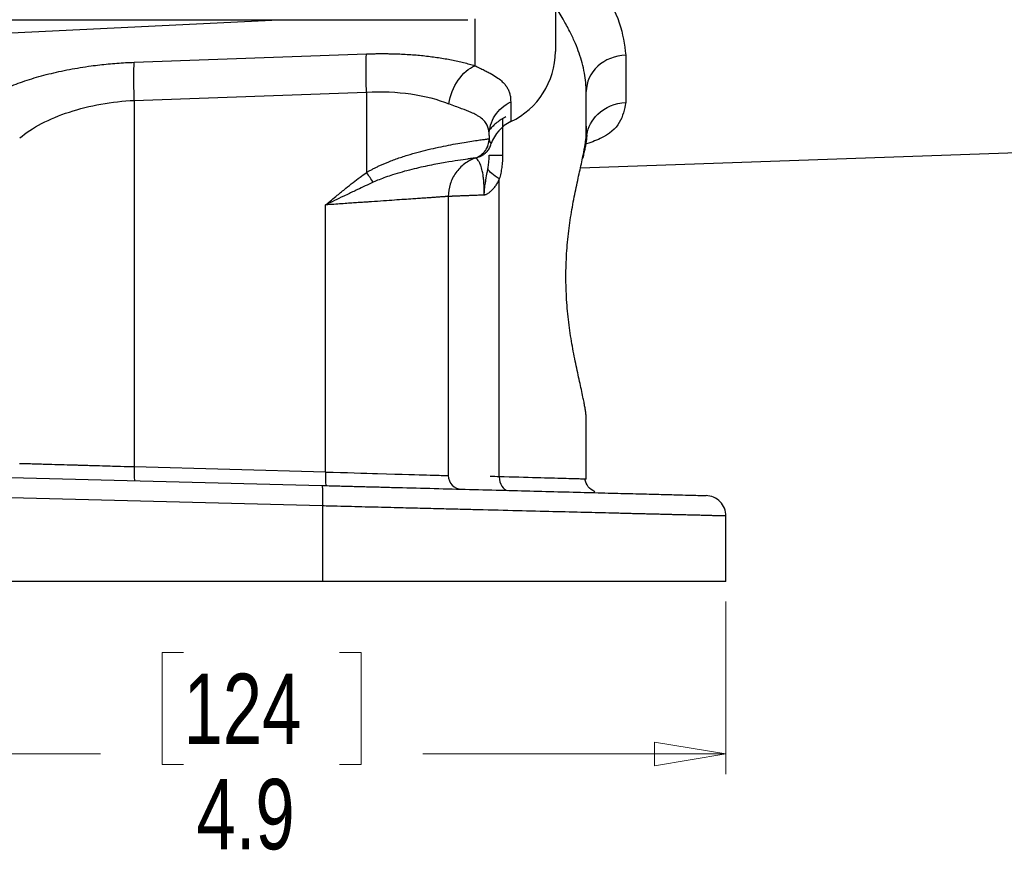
# Model space of a CAD drawing. Header units: inches. Extents: x 0.6 to 16.3, y 0.2 to 11.5.
# Tile 4 of 34: x 4.6 to 6.6, y 4.4 to 6. Entities that reach past the tile are written whole.
import ezdxf

# ---------------------------------------------------------------- set-up
doc = ezdxf.new("R2010")
doc.units = ezdxf.units.IN
doc.header["$MEASUREMENT"] = 0
doc.styles.add('SLDTEXTSTYLE0', font='TXT', dxfattribs={"width": 0.75})
doc.dimstyles.new('SLDDIMSTYLE0', dxfattribs={"dimtxt": 0.137795, "dimasz": 0.14, "dimexe": 0, "dimexo": 0.0625, "dimgap": 0.034449, "dimtad": 0, "dimdec": 1, "dimlfac": 1.5, "dimrnd": 1e-09, "dimzin": 12, "dimdsep": 46, "dimtxsty": 'SLDTEXTSTYLE0', "dimblk1": 'CLOSED', "dimblk2": 'CLOSED', "dimsah": 1, "dimcen": 0.09, "dimadec": 0, "dimazin": 3, "dimtfac": 1, "dimtdec": 1, "dimtofl": 0, "dimtmove": 0, "dimatfit": 3, "dimldrblk": 'CLOSED', "dimfxl": 0, "dimfrac": 2, "dimtolj": 1, "dimtzin": 12, "dimarcsym": 0})

# ---------------------------------------------------------------- blocks, each defined once
blk = doc.blocks.new('_Closed')
at = {"color": 0, "linetype": 'ByBlock', "lineweight": -2}
for p, q in [((-1, 0.166667), (0, 0)), ((-1, 0.166667), (-1, -0.166667)), ((0, 0), (-1, -0.166667)), ((0, 0), (-1, 0))]:
    blk.add_line(p, q, dxfattribs=at)
blk = doc.blocks.new('_D_4')
at = {"color": 7, "linetype": 'Continuous', "lineweight": 0}
for p, q in [((2.7694, 4.9053), (2.7694, 4.5674)), ((6.0227, 4.9053), (6.0227, 4.5674)), ((4.9612, 4.8053), (4.9192, 4.8053)), ((4.9192, 4.8053), (4.9192, 4.5865)), ((5.2666, 4.8053), (5.3086, 4.8053)), ((5.3086, 4.8053), (5.3086, 4.5865)), ((2.7694, 4.6068), (4.7983, 4.6068)), ((6.0227, 4.6068), (5.4295, 4.6068)), ((4.9192, 4.5865), (4.9612, 4.5865)), ((5.3086, 4.5865), (5.2666, 4.5865))]:
    blk.add_line(p, q, dxfattribs=at)
at = {"color": 7, "linetype": 'Continuous', "lineweight": 18, "xscale": 0.14, "yscale": 0.14, "rotation": 180.0000000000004}
blk.add_blockref('_Closed', (2.7694, 4.6068, 0.4416), dxfattribs=at)
at = {"color": 7, "linetype": 'Continuous', "lineweight": 18, "xscale": 0.14, "yscale": 0.14}
blk.add_blockref('_Closed', (6.0227, 4.6068, 0.4416), dxfattribs=at)
at = {"color": 7, "linetype": 'Continuous', "lineweight": 18, "char_height": 0.1378, "attachment_point": 1, "style": 'SLDTEXTSTYLE0'}
for s, insert in [('124', (4.9612, 4.7641)), ('4.9', (4.9866, 4.558))]:
    blk.add_mtext(s, dxfattribs=dict(at, insert=insert))

msp = doc.modelspace()

# ---------------------------------------------------------------- linework, layer by layer
at = {"color": 7, "linetype": 'Continuous', "lineweight": 25}
for p, q in [((5.6894, 6.1289), (5.6894, 5.9819)), ((3.2751, 6.0442), (5.5176, 6.0442)), ((4.396, 6.0075), (5.1479, 6.0442)), ((4.8648, 5.961), (5.3193, 5.9773)), ((5.8266, 5.9749), (5.8266, 5.8822)), ((4.8648, 5.8864), (5.3193, 5.9027)), ((5.3193, 5.9027), (5.3193, 5.7451)), ((5.7494, 5.8223), (5.7494, 5.9036)), ((4.8648, 5.8864), (4.8648, 5.1687)), ((5.6015, 5.8837), (5.6015, 5.8448)), ((5.7503, 5.8189), (5.7496, 5.8361)), ((5.5594, 5.8179), (5.5594, 5.8114)), ((5.7381, 5.7546), (6.7571, 5.7901)), ((5.5348, 5.7744), (5.5371, 5.7751)), ((5.5383, 5.7761), (5.5398, 5.7766)), ((5.54, 5.7767), (5.5461, 5.7789)), ((5.5792, 5.1495), (5.5792, 5.7325)), ((5.4794, 5.6983), (5.4794, 5.1519)), ((5.2393, 5.1588), (5.2393, 5.6817)), ((5.7494, 5.1448), (5.7494, 5.2603)), ((5.2393, 5.1588), (4.8648, 5.1687)), ((4.396, 5.1543), (5.2319, 5.1324)), ((5.7494, 5.1448), (5.7444, 5.145)), ((5.233, 5.0924), (4.396, 5.1143)), ((5.233, 5.0924), (5.233, 4.9446)), ((6.0227, 4.9446), (6.0227, 5.0727)), ((5.233, 4.9446), (4.396, 4.9446))]:
    msp.add_line(p, q, dxfattribs=at)
at = {"color": 8, "linetype": 'Continuous', "lineweight": 25}
for p, q in [((5.5314, 6.0457), (5.5314, 5.9542)), ((5.5856, 5.8499), (5.5856, 5.7794))]:
    msp.add_line(p, q, dxfattribs=at)
at = {"color": 7, "linetype": 'Continuous', "lineweight": 25}
for centre, radius, start, end in [((5.5348, 5.9842), 0.1546, 295.5683, 359.1348), ((5.635, 5.7763), 0.0762, 116.0622, 160.4478)]:
    msp.add_arc(centre, radius, start, end, dxfattribs=at)
at = {"color": 8, "linetype": 'Continuous', "lineweight": 25}
for points, knots in [([(5.7182, 6.1763), (5.7389, 6.1534), (5.781, 6.107), (5.8189, 6.0377), (5.824, 5.9957), (5.8266, 5.9749)], [0, 0, 0, 0, 0.3300052, 0.6691177, 1, 1, 1, 1]), ([(5.7494, 5.9036), (5.7492, 5.9094), (5.7489, 5.9212), (5.7461, 5.94), (5.7417, 5.9593), (5.7357, 5.9786), (5.7281, 5.9982), (5.7185, 6.0192), (5.7056, 6.0428), (5.6959, 6.0596), (5.6894, 6.0685), (5.6894, 6.0686)], [0, 0, 0, 0, 0.1139509, 0.2329309, 0.3569694, 0.472664, 0.5848956, 0.7087239, 0.8441555, 0.9990648, 1, 1, 1, 1]), ([(5.8266, 5.8822), (5.824, 5.8687), (5.8189, 5.8417), (5.789, 5.8148), (5.7568, 5.8034), (5.7462, 5.7997)], [0, 0, 0, 0, 0.403961, 0.802188, 1, 1, 1, 1]), ([(5.7444, 5.145), (5.743, 5.145), (5.739, 5.1451), (5.7079, 5.146), (5.6555, 5.1474), (5.6051, 5.1488), (5.5792, 5.1495)], [0, 0, 0, 0, 0.154146, 0.437511, 0.711365, 1, 1, 1, 1])]:
    msp.add_open_spline(points, degree=3, knots=knots, dxfattribs=at)
at = {"color": 7, "linetype": 'Continuous', "lineweight": 25}
for points, knots in [([(5.3193, 5.9027), (5.3187, 5.9188), (5.3181, 5.9508), (5.3187, 5.9716), (5.3193, 5.9773), (5.3193, 5.9773), (5.3193, 5.9773), (5.3193, 5.9773)], [-0.000061, -0.000061, -0.000061, -0.000061, 0.499917, 0.999917, 0.999917, 0.999917, 0.999978, 0.999978, 0.999978, 0.999978]), ([(5.3193, 5.9773), (5.3221, 5.9774), (5.3277, 5.9776), (5.336, 5.9778), (5.3443, 5.9779), (5.3525, 5.9779), (5.3608, 5.9778), (5.369, 5.9777), (5.3841, 5.9773), (5.4059, 5.9762), (5.4337, 5.9737), (5.4605, 5.9702), (5.4817, 5.9665), (5.4978, 5.9631), (5.5095, 5.9604), (5.5207, 5.9574), (5.5279, 5.9553), (5.5314, 5.9542)], [0, 0, 0, 0, 0.035251, 0.070436, 0.10558, 0.140708, 0.175846, 0.211019, 0.246253, 0.371395, 0.496877, 0.622716, 0.749148, 0.811633, 0.874185, 0.936931, 1, 1, 1, 1]), ([(4.5696, 5.8874), (4.5714, 5.8885), (4.5749, 5.8907), (4.5805, 5.8939), (4.5862, 5.8971), (4.5922, 5.9003), (4.5983, 5.9033), (4.6047, 5.9064), (4.6113, 5.9093), (4.618, 5.9122), (4.6334, 5.9185), (4.6589, 5.9276), (4.6969, 5.9383), (4.7374, 5.9472), (4.7714, 5.9527), (4.797, 5.9559), (4.8138, 5.9577), (4.8308, 5.9591), (4.8477, 5.9603), (4.8591, 5.9607), (4.8648, 5.961)], [0, 0, 0, 0, 0.028289, 0.056454, 0.084517, 0.112498, 0.140419, 0.1683, 0.196164, 0.224031, 0.251922, 0.380516, 0.507964, 0.634252, 0.759589, 0.80795, 0.85603, 0.90397, 0.951912, 1, 1, 1, 1]), ([(4.8648, 5.8864), (4.8645, 5.8944), (4.8643, 5.9024), (4.864, 5.9177), (4.8639, 5.925), (4.8639, 5.9382), (4.864, 5.9441), (4.8643, 5.9541), (4.8645, 5.9581), (4.8648, 5.961)], [0, 0, 0, 0, 0.25, 0.25, 0.5, 0.5, 0.75, 0.75, 1, 1, 1, 1]), ([(5.5314, 5.9542), (5.533, 5.9535), (5.5362, 5.9519), (5.5408, 5.9497), (5.5452, 5.9476), (5.5495, 5.9455), (5.5536, 5.9434), (5.5576, 5.9414), (5.5647, 5.9375), (5.574, 5.932), (5.583, 5.9252), (5.5894, 5.9188), (5.5939, 5.9128), (5.5973, 5.9064), (5.5998, 5.8994), (5.6013, 5.8919), (5.6014, 5.8865), (5.6015, 5.8837)], [0, 0, 0, 0, 0.032823, 0.065741, 0.098769, 0.131923, 0.165218, 0.198668, 0.232289, 0.354657, 0.477821, 0.5637, 0.649749, 0.736188, 0.823235, 0.911103, 1, 1, 1, 1]), ([(5.3193, 5.9027), (5.3491, 5.9042), (5.3787, 5.9029), (5.4335, 5.895), (5.4589, 5.8884), (5.4805, 5.8796)], [0, 0, 0, 0, 0.5, 0.5, 1, 1, 1, 1]), ([(4.6404, 5.8128), (4.6646, 5.833), (4.6985, 5.8507), (4.7572, 5.8699), (4.778, 5.8751), (4.8209, 5.8829), (4.8429, 5.8853), (4.8648, 5.8864)], [0, 0, 0, 0, 0.5, 0.5, 0.75, 0.75, 1, 1, 1, 1]), ([(5.5594, 5.8179), (5.5594, 5.8237), (5.5586, 5.829), (5.5551, 5.8392), (5.5521, 5.8438), (5.5455, 5.8504), (5.5426, 5.8527), (5.5375, 5.8559), (5.5357, 5.8569), (5.5308, 5.8596), (5.5275, 5.8611), (5.5183, 5.8651), (5.512, 5.8675), (5.4976, 5.873), (5.4893, 5.8761), (5.4805, 5.8796)], [0, 0, 0, 0, 0.184444, 0.184444, 0.395238, 0.395238, 0.526984, 0.526984, 0.592857, 0.592857, 0.698253, 0.698253, 0.866888, 0.866888, 1.053967, 1.053967, 1.053967, 1.053967]), ([(5.5594, 5.8179), (5.5594, 5.8314), (5.5633, 5.8448), (5.5781, 5.8678), (5.5889, 5.8774), (5.6015, 5.8837)], [0, 0, 0, 0, 0.5, 0.5, 1, 1, 1, 1]), ([(5.7504, 5.8189), (5.753, 5.834), (5.77, 5.8664), (5.8061, 5.8815), (5.8266, 5.8822)], [-0.8986755, -0.8986755, -0.8986755, -0.8986755, -0.5, 0, 0, 0, 0]), ([(5.5921, 5.8541), (5.5905, 5.8533), (5.5875, 5.8517), (5.583, 5.849), (5.5787, 5.8461), (5.5732, 5.8419), (5.5668, 5.8363), (5.5623, 5.8312), (5.5601, 5.8287)], [0, 0, 0, 0, 0.125259, 0.250126, 0.374952, 0.500086, 0.749791, 1, 1, 1, 1]), ([(5.7494, 5.2603), (5.7494, 5.2614), (5.7493, 5.2634), (5.7492, 5.2667), (5.7489, 5.2702), (5.7485, 5.274), (5.748, 5.2779), (5.7473, 5.282), (5.7466, 5.2863), (5.7458, 5.2908), (5.745, 5.2955), (5.744, 5.3005), (5.7424, 5.3085), (5.7399, 5.3201), (5.7364, 5.336), (5.7326, 5.353), (5.7275, 5.3771), (5.7212, 5.4095), (5.7148, 5.4516), (5.7106, 5.4959), (5.7091, 5.5413), (5.7106, 5.5867), (5.7148, 5.631), (5.7212, 5.6731), (5.7275, 5.7055), (5.7326, 5.7296), (5.7364, 5.7466), (5.7399, 5.7625), (5.7427, 5.7756), (5.7448, 5.7863), (5.7464, 5.7949), (5.7477, 5.8028), (5.7486, 5.81), (5.7493, 5.8165), (5.7493, 5.8204), (5.7494, 5.8223)], [0, 0, 0, 0, 0.011466, 0.022909, 0.034336, 0.045757, 0.057178, 0.068608, 0.080055, 0.091528, 0.103034, 0.114581, 0.126178, 0.157527, 0.18889, 0.220215, 0.251431, 0.313763, 0.37595, 0.438309, 0.500023, 0.561727, 0.624097, 0.686283, 0.748616, 0.77983, 0.811157, 0.842518, 0.87387, 0.895084, 0.916155, 0.937132, 0.958065, 0.979004, 1, 1, 1, 1]), ([(5.3193, 5.7451), (5.3211, 5.7462), (5.3247, 5.7483), (5.3303, 5.7514), (5.3361, 5.7544), (5.3422, 5.7573), (5.3484, 5.7602), (5.3549, 5.763), (5.3663, 5.7677), (5.3832, 5.7739), (5.4116, 5.7829), (5.4469, 5.792), (5.4859, 5.8), (5.5204, 5.8058), (5.5393, 5.8085), (5.5483, 5.8098), (5.552, 5.8103), (5.555, 5.8107), (5.5572, 5.811), (5.5588, 5.8113), (5.5592, 5.8113), (5.5593, 5.8114)], [0, 0, 0, 0, 0.015999, 0.032443, 0.049346, 0.066716, 0.084566, 0.102902, 0.121735, 0.181928, 0.245598, 0.365276, 0.496551, 0.633706, 0.784264, 0.81858, 0.85355, 0.889175, 0.925457, 0.962398, 1, 1, 1, 1]), ([(5.5327, 5.7737), (5.5404, 5.7764), (5.5473, 5.7816), (5.5568, 5.795), (5.5594, 5.8032), (5.5594, 5.8114)], [0, 0, 0, 0, 0.5, 0.5, 1, 1, 1, 1]), ([(5.5395, 5.7759), (5.5403, 5.7761), (5.5419, 5.7767), (5.5442, 5.7778), (5.5465, 5.7791), (5.5488, 5.7806), (5.5511, 5.7822), (5.5532, 5.7841), (5.5555, 5.7866), (5.558, 5.7897), (5.5601, 5.7934), (5.562, 5.7974), (5.5628, 5.8002), (5.5632, 5.8018)], [0, 0, 0, 0, 0.06495, 0.131082, 0.198958, 0.269097, 0.341972, 0.418011, 0.497606, 0.616246, 0.748535, 0.858429, 1, 1, 1, 1]), ([(5.5593, 5.8114), (5.5593, 5.8114), (5.5593, 5.8114), (5.5593, 5.8114), (5.5594, 5.8114), (5.5594, 5.8114), (5.5594, 5.8114), (5.5594, 5.8114), (5.5594, 5.8114), (5.5594, 5.8114)], [-0.01597476, -0.01597476, -0.01597476, -0.01597476, -0.01030372, -0.01030372, -0.0051918, -0.0051918, -0.00199684, -0.00199684, 0, 0, 0, 0]), ([(5.5594, 5.8114), (5.5594, 5.8107), (5.5594, 5.8095), (5.5598, 5.8077), (5.5603, 5.8061), (5.5611, 5.8046), (5.562, 5.8032), (5.5628, 5.8023), (5.5632, 5.8018)], [0, 0, 0, 0, 0.179151, 0.353299, 0.522451, 0.686614, 0.845794, 1, 1, 1, 1]), ([(5.7504, 5.8189), (5.7504, 5.8178), (5.7503, 5.8157), (5.75, 5.8124), (5.7496, 5.8088), (5.7491, 5.8051), (5.7484, 5.8011), (5.7476, 5.797), (5.7468, 5.7927), (5.7458, 5.7881), (5.7448, 5.7834), (5.7437, 5.7786), (5.7429, 5.7752), (5.7426, 5.7735)], [0, 0, 0, 0, 0.087516, 0.175936, 0.265199, 0.355236, 0.44597, 0.537319, 0.629194, 0.721501, 0.814141, 0.907011, 1, 1, 1, 1]), ([(5.5327, 5.7736), (5.5327, 5.7736), (5.5325, 5.7736), (5.5321, 5.7735), (5.5314, 5.7734), (5.5304, 5.7732), (5.5292, 5.7731), (5.5278, 5.7729), (5.5261, 5.7727), (5.5242, 5.7724), (5.522, 5.7721), (5.5196, 5.7718), (5.513, 5.7709), (5.4994, 5.769), (5.4742, 5.765), (5.4436, 5.7593), (5.414, 5.7528), (5.3893, 5.7464), (5.372, 5.7412), (5.357, 5.7361), (5.3443, 5.7314), (5.3363, 5.7278), (5.3324, 5.7261)], [0, 0, 0, 0, 0.0223258, 0.0447291, 0.0672076, 0.0897584, 0.1123788, 0.1350659, 0.1578168, 0.1806284, 0.203498, 0.2264226, 0.2493996, 0.3753924, 0.500217, 0.6279983, 0.7523008, 0.8171084, 0.8774734, 0.9217241, 0.9625189, 1, 1, 1, 1]), ([(5.5327, 5.7737), (5.525, 5.7709), (5.5176, 5.767), (5.5046, 5.7571), (5.4988, 5.7511), (5.4893, 5.7377), (5.4856, 5.7303), (5.4807, 5.7147), (5.4794, 5.7065), (5.4794, 5.6983)], [0, 0, 0, 0, 0.25, 0.25, 0.5, 0.5, 0.75, 0.75, 1, 1, 1, 1]), ([(5.5327, 5.7737), (5.5327, 5.7737), (5.5327, 5.7737), (5.5327, 5.7737), (5.5327, 5.7737), (5.5327, 5.7737), (5.5327, 5.7737), (5.5327, 5.7737), (5.5327, 5.7737), (5.5327, 5.7737)], [-0.01597476, -0.01597476, -0.01597476, -0.01597476, -0.01397791, -0.01397791, -0.01078296, -0.01078296, -0.00567104, -0.00567104, 0, 0, 0, 0]), ([(5.5498, 5.7009), (5.5498, 5.702), (5.5498, 5.7041), (5.5498, 5.7073), (5.5498, 5.7104), (5.5497, 5.7135), (5.5496, 5.7166), (5.5494, 5.7197), (5.5491, 5.7251), (5.5485, 5.7327), (5.5469, 5.7442), (5.5444, 5.7554), (5.5411, 5.7639), (5.5378, 5.7691), (5.5353, 5.7716), (5.5338, 5.7729), (5.5329, 5.7735), (5.5328, 5.7736), (5.5327, 5.7736)], [0, 0, 0, 0, 0.014247, 0.028482, 0.042762, 0.05714, 0.071669, 0.086397, 0.101368, 0.153445, 0.208712, 0.322207, 0.44834, 0.577779, 0.716269, 0.809601, 0.90387, 1, 1, 1, 1]), ([(5.5569, 5.7522), (5.5571, 5.7535), (5.5573, 5.7548), (5.5578, 5.758), (5.558, 5.7599), (5.5586, 5.7647), (5.5589, 5.7676), (5.5593, 5.7735), (5.5594, 5.7765), (5.5594, 5.7794)], [0, 0, 0, 0, 0.0228636, 0.0228636, 0.0594453, 0.0594453, 0.1179761, 0.1179761, 0.1829087, 0.1829087, 0.1829087, 0.1829087]), ([(5.5856, 5.7794), (5.5856, 5.7774), (5.5855, 5.7733), (5.5852, 5.7672), (5.5847, 5.7611), (5.584, 5.7552), (5.5831, 5.7494), (5.582, 5.7437), (5.5808, 5.738), (5.5797, 5.7344), (5.5792, 5.7325)], [0, 0, 0, 0, 0.129179, 0.256638, 0.382631, 0.507419, 0.631272, 0.754466, 0.877281, 1, 1, 1, 1]), ([(5.2393, 5.6817), (5.2469, 5.688), (5.26, 5.6989), (5.2779, 5.7136), (5.2927, 5.7253), (5.3062, 5.7356), (5.3151, 5.742), (5.3193, 5.7451)], [0, 0, 0, 0, 0.2906592, 0.5000888, 0.6792014, 0.8458194, 1, 1, 1, 1]), ([(5.5498, 5.7009), (5.5498, 5.7035), (5.5498, 5.7047), (5.5499, 5.7058), (5.5499, 5.7063), (5.5499, 5.7075), (5.55, 5.7081), (5.5501, 5.7099), (5.5501, 5.7108), (5.5504, 5.7133), (5.5505, 5.7146), (5.5509, 5.7181), (5.5512, 5.72), (5.552, 5.7251), (5.5525, 5.7279), (5.554, 5.7363), (5.5549, 5.741), (5.5562, 5.7477), (5.5566, 5.75), (5.5569, 5.7522)], [-0.3559992, -0.3559992, -0.3559992, -0.3559992, -0.3550258, -0.3550258, -0.3540523, -0.3540523, -0.3521055, -0.3521055, -0.3482117, -0.3482117, -0.3404242, -0.3404242, -0.3248493, -0.3248493, -0.2936993, -0.2936993, -0.2224995, -0.2224995, -0.1836211, -0.1836211, -0.1836211, -0.1836211]), ([(5.3325, 5.7261), (5.3271, 5.7236), (5.3217, 5.7211), (5.3114, 5.7163), (5.3065, 5.714), (5.2984, 5.7102), (5.2953, 5.7087), (5.2903, 5.7063), (5.2884, 5.7054), (5.2825, 5.7026), (5.2786, 5.7007), (5.2684, 5.6958), (5.2622, 5.6928), (5.2503, 5.687), (5.2448, 5.6844), (5.2393, 5.6817)], [0, 0, 0, 0, 0.0681316, 0.0681316, 0.1459963, 0.1459963, 0.1946617, 0.1946617, 0.2189944, 0.2189944, 0.2579267, 0.2579267, 0.3202185, 0.3202185, 0.3893234, 0.3893234, 0.3893234, 0.3893234]), ([(5.5792, 5.7325), (5.5786, 5.7313), (5.5774, 5.7289), (5.5756, 5.7254), (5.5736, 5.7221), (5.5715, 5.719), (5.5694, 5.716), (5.5666, 5.7126), (5.5632, 5.709), (5.5591, 5.7054), (5.5556, 5.703), (5.5528, 5.7017), (5.5512, 5.7011), (5.5502, 5.701), (5.5498, 5.7009)], [0, 0, 0, 0, 0.080876, 0.160494, 0.239065, 0.316809, 0.393951, 0.470723, 0.600699, 0.725286, 0.859595, 0.914973, 0.962606, 1, 1, 1, 1]), ([(5.4794, 5.6983), (5.4794, 5.6982), (5.4793, 5.6982), (5.4789, 5.6982), (5.4782, 5.6982), (5.4772, 5.6981), (5.476, 5.698), (5.4744, 5.6979), (5.4726, 5.6978), (5.4704, 5.6976), (5.468, 5.6975), (5.4653, 5.6973), (5.4623, 5.6971), (5.459, 5.6968), (5.4554, 5.6966), (5.4515, 5.6963), (5.4473, 5.696), (5.4428, 5.6957), (5.438, 5.6954), (5.4329, 5.695), (5.4276, 5.6947), (5.4219, 5.6943), (5.416, 5.6939), (5.4067, 5.6932), (5.393, 5.6923), (5.374, 5.691), (5.3525, 5.6895), (5.3339, 5.6882), (5.319, 5.6872), (5.3084, 5.6865), (5.2967, 5.6857), (5.284, 5.6848), (5.2701, 5.6838), (5.2551, 5.6828), (5.2447, 5.6821), (5.2393, 5.6817)], [0, 0, 0, 0, 0.021599, 0.043304, 0.065114, 0.087029, 0.10905, 0.131177, 0.15341, 0.175749, 0.198194, 0.220745, 0.243403, 0.266167, 0.289038, 0.312015, 0.335099, 0.35829, 0.381588, 0.404993, 0.428505, 0.452124, 0.47585, 0.499685, 0.55998, 0.623309, 0.689673, 0.759071, 0.785966, 0.815369, 0.84728, 0.881699, 0.918625, 0.958059, 1, 1, 1, 1]), ([(5.5498, 5.7009), (5.5478, 5.7009), (5.544, 5.7007), (5.5385, 5.7005), (5.5332, 5.7003), (5.5282, 5.7001), (5.5234, 5.6999), (5.5188, 5.6998), (5.5145, 5.6996), (5.5105, 5.6994), (5.5066, 5.6993), (5.5031, 5.6992), (5.4998, 5.699), (5.4967, 5.6989), (5.4939, 5.6988), (5.4914, 5.6987), (5.4891, 5.6986), (5.487, 5.6985), (5.4852, 5.6985), (5.4836, 5.6984), (5.4823, 5.6984), (5.4812, 5.6983), (5.4804, 5.6983), (5.4798, 5.6983), (5.4794, 5.6983), (5.4794, 5.6983), (5.4794, 5.6983)], [0, 0, 0, 0, 0.043428, 0.086702, 0.129823, 0.172791, 0.215605, 0.258267, 0.300774, 0.343129, 0.38533, 0.427378, 0.469274, 0.511016, 0.552605, 0.594041, 0.635324, 0.676455, 0.717432, 0.758257, 0.798929, 0.839448, 0.879815, 0.920029, 0.960091, 1, 1, 1, 1]), ([(4.8648, 5.1687), (4.8563, 5.1689), (4.8478, 5.1691), (4.833, 5.1696), (4.8277, 5.1697), (4.8161, 5.1701), (4.8033, 5.1704), (4.7826, 5.171), (4.7673, 5.1715), (4.7592, 5.1717), (4.7564, 5.1718), (4.7505, 5.172), (4.7346, 5.1724), (4.7102, 5.1731), (4.6875, 5.1738), (4.6782, 5.1741), (4.6735, 5.1742), (4.6591, 5.1746), (4.6493, 5.1749), (4.6403, 5.1751)], [0, 0, 0, 0, 0.25, 0.25, 0.375, 0.375, 0.5, 0.625, 0.6875, 0.6875, 0.71875, 0.71875, 0.75, 0.875, 0.90625, 0.90625, 0.9375, 0.9375, 1, 1, 1, 1]), ([(5.2393, 5.1588), (5.2391, 5.1519), (5.2391, 5.1449), (5.2393, 5.1351), (5.2396, 5.1322), (5.24, 5.1322)], [0, 0, 0, 0, 0.5, 0.5, 1, 1, 1, 1]), ([(5.2393, 5.1588), (5.2784, 5.1577), (5.3156, 5.1566), (5.3902, 5.1545), (5.4225, 5.1535), (5.4586, 5.1525), (5.4686, 5.1522), (5.4776, 5.152), (5.4794, 5.1519), (5.4794, 5.1519)], [0.038781, 0.038781, 0.038781, 0.038781, 0.20353, 0.20353, 0.529177, 0.529177, 1.050214, 1.050214, 1.628238, 1.628238, 1.628238, 1.628238]), ([(5.2319, 5.1324), (5.2322, 5.1324), (5.2325, 5.1313), (5.2329, 5.1273), (5.233, 5.1244), (5.2332, 5.117), (5.2333, 5.1125), (5.2332, 5.1029), (5.2331, 5.0976), (5.233, 5.0924)], [0, 0, 0, 0, 0.25, 0.25, 0.5, 0.5, 0.75, 0.75, 1, 1, 1, 1]), ([(5.2319, 5.1324), (5.2366, 5.1323), (5.246, 5.132), (5.2601, 5.1317), (5.2741, 5.1313), (5.2881, 5.1309), (5.3021, 5.1306), (5.316, 5.1302), (5.3299, 5.1298), (5.3438, 5.1295), (5.3576, 5.1291), (5.391, 5.1282), (5.4433, 5.1269), (5.5137, 5.125), (5.582, 5.1232), (5.6478, 5.1215), (5.7097, 5.1199), (5.7668, 5.1184), (5.8183, 5.117), (5.8632, 5.1159), (5.9014, 5.1149), (5.9322, 5.1141), (5.9558, 5.1134), (5.969, 5.1131), (5.9759, 5.1129), (5.9794, 5.1128), (5.9819, 5.1128), (5.9835, 5.1127), (5.9837, 5.1127), (5.9838, 5.1127)], [0, 0, 0, 0, 0.011734, 0.0234529, 0.0351605, 0.0468604, 0.0585564, 0.0702521, 0.0819513, 0.0936576, 0.1053749, 0.1171067, 0.1789107, 0.2407249, 0.3049207, 0.3691264, 0.4345865, 0.5000557, 0.5655114, 0.6309763, 0.6951599, 0.7593534, 0.82114, 0.8829367, 0.9063739, 0.9297691, 0.953152, 0.9765525, 1, 1, 1, 1]), ([(5.766, 5.1201), (5.7612, 5.1231), (5.7515, 5.1289), (5.7482, 5.1397), (5.7465, 5.1452)], [0, 0, 0, 0, 0.494205, 1, 1, 1, 1]), ([(6.0227, 5.0727), (6.0227, 5.0779), (6.0217, 5.083), (6.0178, 5.0926), (6.015, 5.097), (6.0078, 5.1043), (6.0035, 5.1073), (5.994, 5.1114), (5.9889, 5.1126), (5.9838, 5.1127)], [0, 0, 0, 0, 0.25, 0.25, 0.5, 0.5, 0.75, 0.75, 1, 1, 1, 1]), ([(6.0227, 5.0727), (6.0227, 5.0727), (6.0226, 5.0727), (6.0222, 5.0727), (6.0215, 5.0728), (6.0206, 5.0728), (6.0193, 5.0728), (6.0178, 5.0729), (6.016, 5.0729), (6.0139, 5.073), (6.0116, 5.073), (6.0089, 5.0731), (6.006, 5.0732), (6.0027, 5.0732), (5.9992, 5.0733), (5.9954, 5.0734), (5.9913, 5.0735), (5.9869, 5.0736), (5.9822, 5.0738), (5.9772, 5.0739), (5.972, 5.074), (5.9664, 5.0742), (5.9605, 5.0743), (5.9544, 5.0745), (5.9479, 5.0746), (5.9411, 5.0748), (5.9341, 5.075), (5.9268, 5.0751), (5.9191, 5.0753), (5.9112, 5.0755), (5.903, 5.0757), (5.8945, 5.0759), (5.8857, 5.0762), (5.8766, 5.0764), (5.8673, 5.0766), (5.8576, 5.0768), (5.8477, 5.0771), (5.8375, 5.0773), (5.827, 5.0776), (5.8162, 5.0779), (5.8052, 5.0782), (5.7803, 5.0788), (5.7387, 5.0798), (5.6759, 5.0814), (5.6053, 5.0831), (5.5489, 5.0845), (5.5108, 5.0855), (5.4933, 5.0859), (5.4749, 5.0864), (5.4554, 5.0869), (5.4348, 5.0874), (5.4132, 5.0879), (5.3906, 5.0885), (5.3669, 5.0891), (5.3421, 5.0897), (5.3163, 5.0903), (5.2894, 5.091), (5.2616, 5.0917), (5.2426, 5.0922), (5.233, 5.0924)], [0, 0, 0, 0, 0.011878, 0.023788, 0.03573, 0.047704, 0.05971, 0.071747, 0.083817, 0.095918, 0.108051, 0.120216, 0.132413, 0.144642, 0.156903, 0.169195, 0.18152, 0.193876, 0.206265, 0.218685, 0.231137, 0.243621, 0.256137, 0.268685, 0.281265, 0.293876, 0.30652, 0.319195, 0.331903, 0.344642, 0.357413, 0.370216, 0.383052, 0.395919, 0.408818, 0.421749, 0.434711, 0.447706, 0.460733, 0.473792, 0.486882, 0.500005, 0.560294, 0.623603, 0.689934, 0.759285, 0.773445, 0.788331, 0.803943, 0.820282, 0.837346, 0.855137, 0.873653, 0.892896, 0.912865, 0.933559, 0.95498, 0.977127, 1, 1, 1, 1]), ([(6.0227, 4.9446), (6.0227, 4.9446), (6.0226, 4.9446), (6.0222, 4.9446), (6.0216, 4.9446), (6.0207, 4.9446), (6.0195, 4.9446), (6.018, 4.9446), (6.0163, 4.9446), (6.0144, 4.9446), (6.0121, 4.9446), (6.0061, 4.9446), (5.9934, 4.9446), (5.9685, 4.9446), (5.9362, 4.9446), (5.8961, 4.9446), (5.8489, 4.9446), (5.7949, 4.9446), (5.7349, 4.9446), (5.6699, 4.9446), (5.6007, 4.9446), (5.5289, 4.9446), (5.455, 4.9446), (5.3953, 4.9446), (5.3505, 4.9446), (5.3213, 4.9446), (5.292, 4.9446), (5.2626, 4.9446), (5.2429, 4.9446), (5.233, 4.9446)], [0, 0, 0, 0, 0.011732, 0.023449, 0.035154, 0.046852, 0.058546, 0.07024, 0.081937, 0.093642, 0.105357, 0.117087, 0.178882, 0.240687, 0.304877, 0.369077, 0.434534, 0.500002, 0.565459, 0.630928, 0.695117, 0.759317, 0.821112, 0.882918, 0.906359, 0.929758, 0.953145, 0.976549, 1, 1, 1, 1])]:
    msp.add_open_spline(points, degree=3, knots=knots, dxfattribs=at)
for points in [[(5.8266, 5.9749), (5.8061, 5.9742), (5.7659, 5.9582), (5.7494, 5.9219), (5.7494, 5.9036)], [(5.4805, 5.8796), (5.4832, 5.8962), (5.4962, 5.9292), (5.5195, 5.9493), (5.5314, 5.9542)], [(5.5327, 5.7737), (5.5404, 5.7764), (5.5541, 5.7868), (5.5593, 5.8032), (5.5593, 5.8114)], [(5.5374, 5.7752), (5.5381, 5.7754), (5.5388, 5.7756), (5.5395, 5.7759)], [(5.5594, 5.7794), (5.5594, 5.7794), (5.5641, 5.7794), (5.5774, 5.7794), (5.5856, 5.7794)], [(5.3325, 5.7261), (5.3307, 5.7288), (5.3265, 5.735), (5.3217, 5.7417), (5.3193, 5.7451)], [(5.5792, 5.7325), (5.5734, 5.736), (5.5635, 5.7431), (5.5582, 5.7494), (5.5569, 5.7522)], [(4.8648, 5.1687), (4.8646, 5.1617), (4.8645, 5.1478), (4.8651, 5.142), (4.8655, 5.142)], [(5.4794, 5.1519), (5.4794, 5.145), (5.485, 5.1314), (5.4985, 5.1254), (5.5053, 5.1252)], [(5.5792, 5.1495), (5.5791, 5.1426), (5.5826, 5.1289), (5.5916, 5.123), (5.5961, 5.1229)]]:
    msp.add_open_spline(points, degree=3, dxfattribs=at)
at = {"color": 8, "linetype": 'Continuous', "lineweight": 25}
msp.add_open_spline([(5.5792, 5.1495), (5.5733, 5.1497), (5.5675, 5.1498), (5.5611, 5.15)], degree=3, dxfattribs=at)

# ---------------------------------------------------------------- dimensions: what is measured, and where the dimension line sits
at = {"color": 7, "linetype": 'Continuous', "lineweight": 18}
dim = msp.add_linear_dim(base=(6.0227, 4.6068), p1=(2.7694, 4.9446), p2=(6.0227, 4.9446), dimstyle='SLDDIMSTYLE0', dxfattribs=at)
dim.commit()
dim.dimension.update_dxf_attribs({"geometry": '_D_4', "text_midpoint": (5.1139, 4.6068), "dimtype": 160})

doc.saveas('drawing.dxf')
